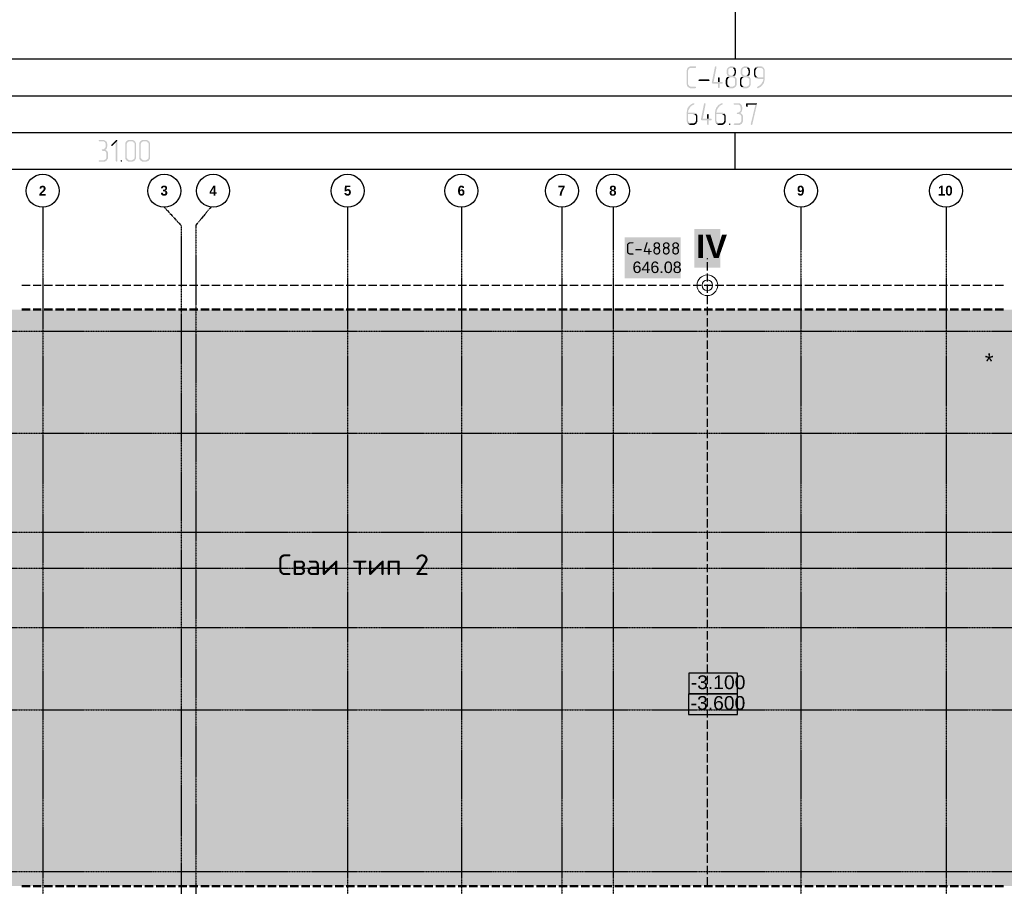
# Model space of a CAD drawing. Header units: millimetres. Extents: x -93479 to 1057970, y -66333 to 172656.
# Tile 18 of 256: x 135902 to 149281, y 9790 to 21574. Entities that reach past the tile are written whole.
import ezdxf

# ---------------------------------------------------------------- set-up
doc = ezdxf.new("R2010")
doc.units = ezdxf.units.MM
doc.linetypes.add('______5', pattern=[1100, 800, -100, 100, -100])
doc.linetypes.add('осевая', pattern=[50.8, 31.75, -6.35, 6.35, -6.35])
for name, color, linetype in [('PDF _Геометрия', 7, 'Continuous'), ('PDF _Общий01', 7, 'Continuous'), ('PDF _Полож. о картогр. знаках', 7, 'Continuous'), ('PDF _Сплошная заливка', 7, 'Continuous'), ('PDF _Текст', 7, 'Continuous')]:
    doc.layers.add(name, color=color, linetype=linetype)
doc.layers.add('PDF _Примечания', color=7, linetype='Continuous', true_color=0xececec)
doc.layers.add('PDF _Фундамент глуб. заложения', color=7, linetype='Continuous', true_color=0x646464)
doc.layers.add('Оси', color=40, linetype='______5', lineweight=18)
doc.styles.add('MtXpl_Century Gothic', font='GOTHICB.TTF', dxfattribs={"height": 0.2})
doc.styles.add('PDF Arial', font='arial.ttf')
doc.styles.add('PDF Arial Bold', font='arialbd.ttf')
doc.styles.add('PDF ISOCPEUR', font='isocpeur.ttf')

# ---------------------------------------------------------------- blocks, each defined once
blk = doc.blocks.new('геология 1')
at = {"layer": 'PDF _Сплошная заливка', "transparency": 33554559}
for points in [[(7.7484, -21.7836), (7.7201, -21.7836), (7.7167, -21.7853), (7.7151, -21.787), (7.7117, -21.7886), (7.7084, -21.7903), (7.7067, -21.7936), (7.7051, -21.7953), (7.7034, -21.7986), (7.7034, -21.802), (7.7017, -21.8053), (7.7017, -21.8786), (7.7034, -21.882), (7.7034, -21.8853), (7.7051, -21.8886), (7.7067, -21.8903), (7.7084, -21.8936), (7.7117, -21.8953), (7.7151, -21.897), (7.7167, -21.8986), (7.7201, -21.9003), (7.7484, -21.9003), (7.7501, -21.8986), (7.7517, -21.8986), (7.7517, -21.8936), (7.7484, -21.892), (7.7234, -21.892), (7.7201, -21.8903), (7.7167, -21.8886), (7.7151, -21.887), (7.7134, -21.8836), (7.7117, -21.882), (7.7101, -21.8786), (7.7101, -21.8053), (7.7117, -21.802), (7.7134, -21.7986), (7.7151, -21.7953), (7.7184, -21.7936), (7.7201, -21.792), (7.7484, -21.792), (7.7517, -21.7903), (7.7517, -21.7836)], [(7.8584, -21.7836), (7.8551, -21.7836), (7.8534, -21.787), (7.8367, -21.8703), (7.8384, -21.8736), (7.8417, -21.8753), (7.8701, -21.8753), (7.8701, -21.897), (7.8717, -21.8986), (7.8751, -21.9003), (7.8767, -21.8986), (7.8784, -21.897), (7.8784, -21.8753), (7.8917, -21.8753), (7.8951, -21.8736), (7.8951, -21.8686), (7.8917, -21.867), (7.8467, -21.867), (7.8617, -21.7886), (7.8617, -21.787), (7.8601, -21.7836)], [(7.9417, -21.7836), (7.9351, -21.7836), (7.9317, -21.7853), (7.9284, -21.787), (7.9251, -21.7886), (7.9234, -21.7903), (7.9201, -21.7936), (7.9184, -21.7953), (7.9184, -21.7986), (7.9167, -21.802), (7.9167, -21.8236), (7.9184, -21.827), (7.9201, -21.8303), (7.9217, -21.8336), (7.9251, -21.8353), (7.9217, -21.8386), (7.9201, -21.8403), (7.9451, -21.842), (7.9484, -21.842), (7.9517, -21.8436), (7.9551, -21.8436), (7.9567, -21.847), (7.9601, -21.8486), (7.9617, -21.852), (7.9617, -21.8786), (7.9601, -21.882), (7.9601, -21.8853), (7.9567, -21.887), (7.9551, -21.8886), (7.9517, -21.8903), (7.9484, -21.892), (7.9367, -21.892), (7.9184, -21.8936), (7.9217, -21.8953), (7.9251, -21.897), (7.9267, -21.8986), (7.9301, -21.9003), (7.9517, -21.9003), (7.9551, -21.8986), (7.9584, -21.897), (7.9601, -21.8953), (7.9634, -21.8936), (7.9651, -21.8903), (7.9667, -21.887), (7.9684, -21.8853), (7.9701, -21.882), (7.9701, -21.852), (7.9684, -21.8486), (7.9667, -21.8453), (7.9651, -21.842), (7.9617, -21.8403), (7.9601, -21.8386), (7.9567, -21.8353), (7.9601, -21.8336), (7.9384, -21.8336), (7.9351, -21.832), (7.9317, -21.8303), (7.9301, -21.8286), (7.9267, -21.8253), (7.9251, -21.8236), (7.9251, -21.802), (7.9267, -21.7986), (7.9301, -21.7953), (7.9317, -21.7936), (7.9351, -21.792), (7.9417, -21.792), (7.9584, -21.7903), (7.9567, -21.7886), (7.9534, -21.7853), (7.9501, -21.7853), (7.9467, -21.7836), (7.9434, -21.7836)], [(7.9584, -21.7903), (7.9417, -21.792), (7.9484, -21.792), (7.9501, -21.7936), (7.9534, -21.7953), (7.9551, -21.7986), (7.9567, -21.802), (7.9567, -21.8053), (7.9584, -21.8086), (7.9584, -21.817), (7.9567, -21.8203), (7.9567, -21.8236), (7.9551, -21.8253), (7.9534, -21.8286), (7.9501, -21.8303), (7.9484, -21.832), (7.9451, -21.8336), (7.9417, -21.8336), (7.9601, -21.8336), (7.9617, -21.832), (7.9634, -21.8286), (7.9634, -21.827), (7.9651, -21.8236), (7.9651, -21.8203), (7.9667, -21.817), (7.9667, -21.8053), (7.9651, -21.802), (7.9651, -21.7986), (7.9634, -21.7953), (7.9617, -21.792)], [(8.0167, -21.7836), (8.0101, -21.7836), (8.0067, -21.7853), (8.0034, -21.787), (8.0001, -21.7886), (7.9984, -21.7903), (7.9951, -21.7936), (7.9934, -21.7953), (7.9934, -21.7986), (7.9917, -21.802), (7.9917, -21.8236), (7.9934, -21.827), (7.9951, -21.8303), (7.9967, -21.8336), (8.0001, -21.8353), (7.9967, -21.8386), (7.9951, -21.8403), (8.0201, -21.842), (8.0234, -21.842), (8.0267, -21.8436), (8.0301, -21.8436), (8.0317, -21.847), (8.0351, -21.8486), (8.0367, -21.852), (8.0367, -21.8786), (8.0351, -21.882), (8.0351, -21.8853), (8.0317, -21.887), (8.0301, -21.8886), (8.0267, -21.8903), (8.0234, -21.892), (8.0117, -21.892), (7.9934, -21.8936), (7.9967, -21.8953), (8.0001, -21.897), (8.0017, -21.8986), (8.0051, -21.9003), (8.0267, -21.9003), (8.0301, -21.8986), (8.0334, -21.897), (8.0351, -21.8953), (8.0384, -21.8936), (8.0401, -21.8903), (8.0417, -21.887), (8.0434, -21.8853), (8.0451, -21.882), (8.0451, -21.852), (8.0434, -21.8486), (8.0417, -21.8453), (8.0401, -21.842), (8.0367, -21.8403), (8.0351, -21.8386), (8.0317, -21.8353), (8.0351, -21.8336), (8.0134, -21.8336), (8.0101, -21.832), (8.0067, -21.8303), (8.0051, -21.8286), (8.0017, -21.8253), (8.0001, -21.8236), (8.0001, -21.802), (8.0017, -21.7986), (8.0051, -21.7953), (8.0067, -21.7936), (8.0101, -21.792), (8.0167, -21.792), (8.0334, -21.7903), (8.0317, -21.7886), (8.0284, -21.7853), (8.0251, -21.7853), (8.0217, -21.7836), (8.0184, -21.7836)], [(8.0334, -21.7903), (8.0167, -21.792), (8.0234, -21.792), (8.0251, -21.7936), (8.0284, -21.7953), (8.0301, -21.7986), (8.0317, -21.802), (8.0317, -21.8053), (8.0334, -21.8086), (8.0334, -21.817), (8.0317, -21.8203), (8.0317, -21.8236), (8.0301, -21.8253), (8.0284, -21.8286), (8.0251, -21.8303), (8.0234, -21.832), (8.0201, -21.8336), (8.0167, -21.8336), (8.0351, -21.8336), (8.0367, -21.832), (8.0384, -21.8286), (8.0384, -21.827), (8.0401, -21.8236), (8.0401, -21.8203), (8.0417, -21.817), (8.0417, -21.8053), (8.0401, -21.802), (8.0401, -21.7986), (8.0384, -21.7953), (8.0367, -21.792)], [(8.0684, -21.7903), (8.0667, -21.7936), (8.0651, -21.7953), (8.0634, -21.7986), (8.0617, -21.802), (8.0617, -21.8286), (8.0634, -21.832), (8.0634, -21.8353), (8.0651, -21.837), (8.0667, -21.8403), (8.0684, -21.842), (8.0867, -21.842), (8.0834, -21.842), (8.0801, -21.8403), (8.0767, -21.8386), (8.0751, -21.837), (8.0734, -21.8336), (8.0717, -21.832), (8.0701, -21.8286), (8.0701, -21.8053), (8.0717, -21.802), (8.0734, -21.7986), (8.0751, -21.7953), (8.0767, -21.7936), (8.0801, -21.792), (8.0951, -21.792)], [(8.0951, -21.7836), (8.0801, -21.7836), (8.0767, -21.7853), (8.0734, -21.787), (8.0717, -21.7886), (8.0684, -21.7903), (8.0951, -21.792), (8.1017, -21.792), (8.1051, -21.7936), (8.1067, -21.7953), (8.1101, -21.7986), (8.1117, -21.802), (8.1117, -21.842), (8.0684, -21.842), (8.0717, -21.8453), (8.0751, -21.847), (8.0767, -21.8486), (8.0801, -21.8486), (8.0834, -21.8503), (8.1117, -21.8503), (8.1117, -21.857), (8.1101, -21.8603), (8.1101, -21.862), (8.1084, -21.8653), (8.1067, -21.8686), (8.1051, -21.8703), (8.1051, -21.8736), (8.1017, -21.8753), (8.1001, -21.8786), (8.0984, -21.8803), (8.0951, -21.8836), (8.0934, -21.8853), (8.0901, -21.887), (8.0867, -21.8886), (8.0851, -21.8903), (8.0817, -21.892), (8.0784, -21.8936), (8.0784, -21.8953), (8.0801, -21.8986), (8.0817, -21.9003), (8.0851, -21.9003), (8.0867, -21.8986), (8.0901, -21.897), (8.0934, -21.8953), (8.0967, -21.8936), (8.0984, -21.892), (8.1017, -21.8886), (8.1034, -21.887), (8.1067, -21.8853), (8.1084, -21.882), (8.1101, -21.8786), (8.1117, -21.877), (8.1134, -21.8753), (8.1151, -21.872), (8.1167, -21.8686), (8.1167, -21.8653), (8.1184, -21.862), (8.1184, -21.8586), (8.1201, -21.8553), (8.1201, -21.802), (8.1184, -21.7986), (8.1167, -21.7953), (8.1151, -21.792), (8.1134, -21.7903), (8.1101, -21.7886), (8.1084, -21.7853), (8.1051, -21.7853), (8.1017, -21.7836), (8.0984, -21.7836)], [(7.8751, -21.842), (7.8717, -21.842), (7.8701, -21.8453), (7.8701, -21.867), (7.8467, -21.867), (7.8784, -21.867), (7.8784, -21.8453), (7.8767, -21.842)], [(7.9201, -21.8403), (7.9167, -21.842), (7.9151, -21.8453), (7.9134, -21.8486), (7.9134, -21.852), (7.9117, -21.8553), (7.9117, -21.8586), (7.9117, -21.8786), (7.9134, -21.882), (7.9134, -21.8853), (7.9151, -21.8886), (7.9167, -21.8903), (7.9184, -21.8936), (7.9367, -21.892), (7.9334, -21.892), (7.9301, -21.8903), (7.9267, -21.8886), (7.9251, -21.887), (7.9234, -21.8836), (7.9217, -21.882), (7.9201, -21.8786), (7.9201, -21.8553), (7.9217, -21.852), (7.9234, -21.8486), (7.9251, -21.847), (7.9284, -21.8436), (7.9301, -21.842), (7.9451, -21.842)], [(7.9951, -21.8403), (7.9917, -21.842), (7.9901, -21.8453), (7.9884, -21.8486), (7.9884, -21.852), (7.9867, -21.8553), (7.9867, -21.8586), (7.9867, -21.8786), (7.9884, -21.882), (7.9884, -21.8853), (7.9901, -21.8886), (7.9917, -21.8903), (7.9934, -21.8936), (8.0117, -21.892), (8.0084, -21.892), (8.0051, -21.8903), (8.0017, -21.8886), (8.0001, -21.887), (7.9984, -21.8836), (7.9967, -21.882), (7.9951, -21.8786), (7.9951, -21.8553), (7.9967, -21.852), (7.9984, -21.8486), (8.0001, -21.847), (8.0034, -21.8436), (8.0051, -21.842), (8.0201, -21.842)], [(7.8201, -21.862), (7.8234, -21.862), (7.8251, -21.8586), (7.8234, -21.8553), (7.8217, -21.8536), (7.7701, -21.8536), (7.7667, -21.8553), (7.7651, -21.8586), (7.7667, -21.862)], [(7.7401, -21.9803), (7.7384, -21.9803), (7.7351, -21.982), (7.7317, -21.9836), (7.7284, -21.9853), (7.7267, -21.987), (7.7234, -21.9886), (7.7201, -21.9903), (7.7184, -21.992), (7.7167, -21.9953), (7.7134, -21.9986), (7.7117, -22.0003), (7.7101, -22.002), (7.7084, -22.0053), (7.7067, -22.0086), (7.7067, -22.012), (7.7051, -22.0153), (7.7034, -22.0186), (7.7034, -22.0253), (7.7017, -22.0286), (7.7017, -22.0753), (7.7034, -22.0786), (7.7034, -22.082), (7.7051, -22.0853), (7.7067, -22.087), (7.7084, -22.0903), (7.7267, -22.0886), (7.7234, -22.0886), (7.7201, -22.087), (7.7167, -22.0853), (7.7151, -22.0836), (7.7134, -22.0803), (7.7117, -22.0786), (7.7101, -22.0753), (7.7101, -22.0386), (7.7351, -22.0386), (7.7534, -22.037), (7.7501, -22.0353), (7.7484, -22.0336), (7.7451, -22.032), (7.7417, -22.0303), (7.7101, -22.0303), (7.7101, -22.027), (7.7117, -22.0236), (7.7117, -22.0186), (7.7134, -22.0153), (7.7151, -22.012), (7.7167, -22.0086), (7.7184, -22.007), (7.7201, -22.0036), (7.7217, -22.002), (7.7234, -21.9986), (7.7267, -21.997), (7.7284, -21.9936), (7.7317, -21.992), (7.7351, -21.9903), (7.7384, -21.9886), (7.7401, -21.9886), (7.7417, -21.987), (7.7434, -21.9853), (7.7434, -21.9803)], [(7.8001, -21.9803), (7.7967, -21.9803), (7.7951, -21.9836), (7.7784, -22.067), (7.7801, -22.0703), (7.7834, -22.072), (7.8117, -22.072), (7.8117, -22.0936), (7.8134, -22.0953), (7.8167, -22.097), (7.8184, -22.0953), (7.8201, -22.0936), (7.8201, -22.072), (7.8334, -22.072), (7.8367, -22.0703), (7.8367, -22.0653), (7.8334, -22.0636), (7.7884, -22.0636), (7.8034, -21.9853), (7.8034, -21.9836), (7.8017, -21.9803)], [(7.8917, -21.9803), (7.8901, -21.9803), (7.8867, -21.982), (7.8834, -21.9836), (7.8801, -21.9853), (7.8784, -21.987), (7.8751, -21.9886), (7.8717, -21.9903), (7.8701, -21.992), (7.8684, -21.9953), (7.8651, -21.9986), (7.8634, -22.0003), (7.8617, -22.002), (7.8601, -22.0053), (7.8584, -22.0086), (7.8584, -22.012), (7.8567, -22.0153), (7.8551, -22.0186), (7.8551, -22.0253), (7.8534, -22.0286), (7.8534, -22.0753), (7.8551, -22.0786), (7.8551, -22.082), (7.8567, -22.0853), (7.8584, -22.087), (7.8601, -22.0903), (7.8784, -22.0886), (7.8751, -22.0886), (7.8717, -22.087), (7.8684, -22.0853), (7.8667, -22.0836), (7.8651, -22.0803), (7.8634, -22.0786), (7.8617, -22.0753), (7.8617, -22.0386), (7.8867, -22.0386), (7.9051, -22.037), (7.9017, -22.0353), (7.9001, -22.0336), (7.8967, -22.032), (7.8934, -22.0303), (7.8617, -22.0303), (7.8617, -22.027), (7.8634, -22.0236), (7.8634, -22.0186), (7.8651, -22.0153), (7.8667, -22.012), (7.8684, -22.0086), (7.8701, -22.007), (7.8717, -22.0036), (7.8734, -22.002), (7.8751, -21.9986), (7.8784, -21.997), (7.8801, -21.9936), (7.8834, -21.992), (7.8867, -21.9903), (7.8901, -21.9886), (7.8917, -21.9886), (7.8934, -21.987), (7.8951, -21.9853), (7.8951, -21.9803)], [(7.9751, -21.9803), (7.9551, -21.9803), (7.9534, -21.9836), (7.9551, -21.987), (7.9584, -21.9886), (7.9817, -21.9886), (7.9834, -21.9903), (7.9867, -21.992), (7.9884, -21.9953), (7.9901, -21.9986), (7.9901, -22.002), (7.9917, -22.0053), (7.9917, -22.017), (7.9901, -22.0203), (7.9884, -22.022), (7.9867, -22.0253), (7.9834, -22.027), (7.9817, -22.0286), (7.9784, -22.0303), (7.9717, -22.0303), (7.9701, -22.0336), (7.9717, -22.037), (7.9751, -22.0386), (7.9817, -22.0386), (7.9851, -22.0403), (7.9884, -22.0403), (7.9901, -22.0436), (7.9934, -22.0453), (7.9934, -22.0486), (7.9951, -22.052), (7.9951, -22.0753), (7.9934, -22.0786), (7.9934, -22.082), (7.9901, -22.0836), (7.9884, -22.0853), (7.9851, -22.087), (7.9817, -22.0886), (7.9584, -22.0886), (7.9551, -22.0903), (7.9534, -22.0936), (7.9551, -22.0953), (7.9584, -22.097), (7.9851, -22.097), (7.9884, -22.0953), (7.9917, -22.0936), (7.9934, -22.092), (7.9967, -22.0903), (7.9984, -22.087), (8.0001, -22.0836), (8.0017, -22.082), (8.0034, -22.0786), (8.0034, -22.0486), (8.0017, -22.0453), (8.0001, -22.042), (7.9984, -22.0386), (7.9951, -22.037), (7.9934, -22.0353), (7.9901, -22.032), (7.9934, -22.0303), (7.9951, -22.0286), (7.9967, -22.0253), (7.9967, -22.0236), (7.9984, -22.0203), (7.9984, -22.017), (8.0001, -22.0136), (8.0001, -22.002), (7.9984, -21.9986), (7.9984, -21.9953), (7.9967, -21.992), (7.9951, -21.9886), (7.9917, -21.987), (7.9901, -21.9853), (7.9867, -21.982), (7.9834, -21.982), (7.9801, -21.9803), (7.9767, -21.9803)], [(8.0751, -21.9803), (8.0217, -21.9803), (8.0201, -21.9836), (8.0201, -21.997), (8.0217, -21.9986), (8.0251, -22.0003), (8.0267, -22.0003), (8.0284, -21.997), (8.0284, -21.9886), (8.0701, -21.9886), (8.0784, -21.9853), (8.0784, -21.9803)], [(8.0784, -21.9853), (8.0701, -21.9886), (8.0451, -22.092), (8.0451, -22.0936), (8.0467, -22.0953), (8.0484, -22.097), (8.0501, -22.097), (8.0517, -22.0953), (8.0534, -22.0936)], [(7.7534, -22.037), (7.7351, -22.0386), (7.7384, -22.0386), (7.7417, -22.0403), (7.7451, -22.0403), (7.7467, -22.0436), (7.7501, -22.0453), (7.7517, -22.0486), (7.7517, -22.0753), (7.7501, -22.0786), (7.7501, -22.082), (7.7467, -22.0836), (7.7451, -22.0853), (7.7417, -22.087), (7.7384, -22.0886), (7.7267, -22.0886), (7.7084, -22.0903), (7.7117, -22.092), (7.7151, -22.0936), (7.7167, -22.0953), (7.7201, -22.097), (7.7417, -22.097), (7.7451, -22.0953), (7.7484, -22.0936), (7.7501, -22.092), (7.7534, -22.0903), (7.7551, -22.087), (7.7567, -22.0836), (7.7584, -22.082), (7.7601, -22.0786), (7.7601, -22.0486), (7.7584, -22.0453), (7.7567, -22.042), (7.7551, -22.0403)], [(7.8167, -22.0386), (7.8134, -22.0386), (7.8117, -22.042), (7.8117, -22.0636), (7.7884, -22.0636), (7.8201, -22.0636), (7.8201, -22.042), (7.8184, -22.0386)], [(7.9051, -22.037), (7.8867, -22.0386), (7.8901, -22.0386), (7.8934, -22.0403), (7.8967, -22.0403), (7.8984, -22.0436), (7.9017, -22.0453), (7.9034, -22.0486), (7.9034, -22.0753), (7.9017, -22.0786), (7.9017, -22.082), (7.8984, -22.0836), (7.8967, -22.0853), (7.8934, -22.087), (7.8901, -22.0886), (7.8784, -22.0886), (7.8601, -22.0903), (7.8634, -22.092), (7.8667, -22.0936), (7.8684, -22.0953), (7.8717, -22.097), (7.8934, -22.097), (7.8967, -22.0953), (7.9001, -22.0936), (7.9017, -22.092), (7.9051, -22.0903), (7.9067, -22.087), (7.9084, -22.0836), (7.9101, -22.082), (7.9117, -22.0786), (7.9117, -22.0486), (7.9101, -22.0453), (7.9084, -22.042), (7.9067, -22.0403)], [(7.9334, -22.0886), (7.9301, -22.0903), (7.9284, -22.0936), (7.9301, -22.0953), (7.9334, -22.097), (7.9351, -22.0953), (7.9367, -22.0936), (7.9367, -22.0903)], [(4.5801, -22.177), (4.5601, -22.177), (4.5584, -22.1803), (4.5601, -22.1836), (4.5634, -22.1853), (4.5867, -22.1853), (4.5884, -22.187), (4.5917, -22.1886), (4.5934, -22.192), (4.5951, -22.1953), (4.5951, -22.1986), (4.5967, -22.202), (4.5967, -22.2136), (4.5951, -22.217), (4.5934, -22.2186), (4.5917, -22.222), (4.5884, -22.2236), (4.5867, -22.2253), (4.5834, -22.227), (4.5767, -22.227), (4.5751, -22.2303), (4.5767, -22.2336), (4.5801, -22.2353), (4.5867, -22.2353), (4.5901, -22.237), (4.5934, -22.237), (4.5951, -22.2403), (4.5984, -22.242), (4.5984, -22.2453), (4.6001, -22.2486), (4.6001, -22.272), (4.5984, -22.2753), (4.5984, -22.2786), (4.5951, -22.2803), (4.5934, -22.282), (4.5901, -22.2836), (4.5867, -22.2853), (4.5634, -22.2853), (4.5601, -22.287), (4.5584, -22.2903), (4.5601, -22.292), (4.5634, -22.2936), (4.5901, -22.2936), (4.5934, -22.292), (4.5967, -22.2903), (4.5984, -22.2886), (4.6017, -22.287), (4.6034, -22.2836), (4.6051, -22.2803), (4.6067, -22.2786), (4.6084, -22.2753), (4.6084, -22.2453), (4.6067, -22.242), (4.6051, -22.2386), (4.6034, -22.2353), (4.6001, -22.2336), (4.5984, -22.232), (4.5951, -22.2286), (4.5984, -22.227), (4.6001, -22.2253), (4.6017, -22.222), (4.6017, -22.2203), (4.6034, -22.217), (4.6034, -22.2136), (4.6051, -22.2103), (4.6051, -22.1986), (4.6034, -22.1953), (4.6034, -22.192), (4.6017, -22.1886), (4.6001, -22.1853), (4.5967, -22.1836), (4.5951, -22.182), (4.5917, -22.1786), (4.5884, -22.1786), (4.5851, -22.177), (4.5817, -22.177)], [(4.6551, -22.177), (4.6517, -22.177), (4.6267, -22.202), (4.6251, -22.2053), (4.6267, -22.2086), (4.6301, -22.2103), (4.6317, -22.2086), (4.6501, -22.1903), (4.6584, -22.1803), (4.6567, -22.177)], [(4.6584, -22.1803), (4.6501, -22.1903), (4.6501, -22.2903), (4.6517, -22.292), (4.6551, -22.2936), (4.6567, -22.292), (4.6584, -22.2903)], [(4.7334, -22.177), (4.7184, -22.177), (4.7151, -22.1786), (4.7117, -22.1803), (4.7101, -22.182), (4.7067, -22.1836), (4.7051, -22.187), (4.7034, -22.1886), (4.7017, -22.192), (4.7001, -22.1953), (4.7001, -22.272), (4.7017, -22.2753), (4.7017, -22.2786), (4.7034, -22.282), (4.7051, -22.2836), (4.7067, -22.287), (4.7101, -22.2886), (4.7134, -22.2903), (4.7151, -22.292), (4.7184, -22.2936), (4.7367, -22.2936), (4.7401, -22.292), (4.7434, -22.292), (4.7467, -22.2903), (4.7484, -22.2886), (4.7517, -22.287), (4.7251, -22.2853), (4.7217, -22.2853), (4.7184, -22.2836), (4.7151, -22.282), (4.7134, -22.2803), (4.7117, -22.277), (4.7101, -22.2753), (4.7084, -22.272), (4.7084, -22.1986), (4.7101, -22.1953), (4.7117, -22.192), (4.7134, -22.1886), (4.7167, -22.187), (4.7184, -22.1853), (4.7334, -22.1853), (4.7517, -22.1836), (4.7484, -22.182), (4.7467, -22.1786), (4.7434, -22.1786), (4.7401, -22.177), (4.7367, -22.177)], [(4.7517, -22.1836), (4.7334, -22.1853), (4.7401, -22.1853), (4.7434, -22.187), (4.7451, -22.1903), (4.7484, -22.192), (4.7501, -22.1953), (4.7501, -22.272), (4.7484, -22.2753), (4.7484, -22.2786), (4.7451, -22.2803), (4.7434, -22.282), (4.7401, -22.2836), (4.7367, -22.2853), (4.7251, -22.2853), (4.7517, -22.287), (4.7534, -22.2836), (4.7551, -22.2803), (4.7567, -22.2786), (4.7584, -22.2753), (4.7584, -22.1953), (4.7567, -22.192), (4.7551, -22.1886), (4.7534, -22.1853)], [(4.8084, -22.177), (4.7934, -22.177), (4.7901, -22.1786), (4.7867, -22.1803), (4.7851, -22.182), (4.7817, -22.1836), (4.7801, -22.187), (4.7784, -22.1886), (4.7767, -22.192), (4.7751, -22.1953), (4.7751, -22.272), (4.7767, -22.2753), (4.7767, -22.2786), (4.7784, -22.282), (4.7801, -22.2836), (4.7817, -22.287), (4.7851, -22.2886), (4.7884, -22.2903), (4.7901, -22.292), (4.7934, -22.2936), (4.8117, -22.2936), (4.8151, -22.292), (4.8184, -22.292), (4.8217, -22.2903), (4.8234, -22.2886), (4.8267, -22.287), (4.8001, -22.2853), (4.7967, -22.2853), (4.7934, -22.2836), (4.7901, -22.282), (4.7884, -22.2803), (4.7867, -22.277), (4.7851, -22.2753), (4.7834, -22.272), (4.7834, -22.1986), (4.7851, -22.1953), (4.7867, -22.192), (4.7884, -22.1886), (4.7917, -22.187), (4.7934, -22.1853), (4.8084, -22.1853), (4.8267, -22.1836), (4.8234, -22.182), (4.8217, -22.1786), (4.8184, -22.1786), (4.8151, -22.177), (4.8117, -22.177)], [(4.8267, -22.1836), (4.8084, -22.1853), (4.8151, -22.1853), (4.8184, -22.187), (4.8201, -22.1903), (4.8234, -22.192), (4.8251, -22.1953), (4.8251, -22.272), (4.8234, -22.2753), (4.8234, -22.2786), (4.8201, -22.2803), (4.8184, -22.282), (4.8151, -22.2836), (4.8117, -22.2853), (4.8001, -22.2853), (4.8267, -22.287), (4.8284, -22.2836), (4.8301, -22.2803), (4.8317, -22.2786), (4.8334, -22.2753), (4.8334, -22.1953), (4.8317, -22.192), (4.8301, -22.1886), (4.8284, -22.1853)], [(4.6801, -22.2853), (4.6767, -22.287), (4.6751, -22.2903), (4.6767, -22.292), (4.6801, -22.2936), (4.6817, -22.292), (4.6834, -22.2903), (4.6834, -22.287)]]:
    blk.add_hatch(color=256, dxfattribs=at).paths.add_polyline_path(points)
at = {"layer": 'PDF _Геометрия', "lineweight": 25}
for points in [[(7.9617, -21.3453), (7.9617, -21.7386)], [(-0.2466, -21.7436), (4.7917, -21.7436), (4.7934, -21.7436)], [(4.7917, -21.7436), (9.8317, -21.7436), (9.8334, -21.7436)], [(7.9617, -21.7436), (7.9634, -21.7436)], [(-0.2466, -21.9403), (4.7917, -21.9403), (4.7934, -21.9403)], [(4.7917, -21.9403), (9.8317, -21.9403), (9.8334, -21.9403)], [(-0.2466, -22.137), (4.7917, -22.137), (4.7934, -22.137)], [(4.7917, -22.137), (9.8317, -22.137), (9.8334, -22.137)], [(7.9617, -22.3336), (7.9617, -22.137), (7.9634, -22.137)], [(-0.2466, -22.3336), (4.7917, -22.3336), (4.7934, -22.3336)], [(4.7917, -22.3336), (9.8317, -22.3336), (9.8334, -22.3336)]]:
    blk.add_lwpolyline(points, dxfattribs=at)
blk = doc.blocks.new('скважины')
at = {"layer": 'PDF _Общий01', "lineweight": 25}
for points in [[(13.7776, 11.4935), (14.2421, 11.4935), (14.2421, 11.6903), (13.7776, 11.6903)], [(13.7772, 11.2966), (14.2421, 11.2966), (14.2421, 11.4935), (13.7772, 11.4935)]]:
    blk.add_lwpolyline(points, close=True, dxfattribs=at)
at = {"layer": 'PDF _Общий01', "color": 7, "lineweight": 25, "true_color": 0xffffff, "transparency": 33554559}
blk.add_solid([(13.7657, 11.4817), (14.2539, 11.4817), (13.7657, 11.7022), (14.2539, 11.7022)], dxfattribs=at)
at = {"layer": 'PDF _Общий01', "color": 7, "lineweight": 13, "true_color": 0xffffff, "transparency": 33554559}
blk.add_solid([(13.7659, 11.2848), (14.2534, 11.2848), (13.7659, 11.5053), (14.2534, 11.5053)], dxfattribs=at)
at = {"layer": 'PDF _Полож. о картогр. знаках', "lineweight": 25}
for points in [[(13.955, 15.626), (13.955, 15.6347)], [(13.955, 15.5197), (13.955, 15.5984)], [(13.955, 15.4134), (13.955, 15.4921)], [(7.4409, 15.379), (7.5197, 15.379)], [(7.5472, 15.379), (7.626, 15.379)], [(7.6535, 15.379), (7.7323, 15.379)], [(7.7598, 15.379), (7.8386, 15.379)], [(7.8661, 15.379), (7.9449, 15.379)], [(7.9724, 15.379), (8.0512, 15.379)], [(8.0787, 15.379), (8.1575, 15.379)], [(8.185, 15.379), (8.2638, 15.379)], [(8.2913, 15.379), (8.3701, 15.379)], [(8.3976, 15.379), (8.4764, 15.379)], [(8.5039, 15.379), (8.5827, 15.379)], [(8.6102, 15.379), (8.689, 15.379)], [(8.7165, 15.379), (8.7953, 15.379)], [(8.8228, 15.379), (8.9016, 15.379)], [(8.9291, 15.379), (9.0079, 15.379)], [(9.0354, 15.379), (9.1142, 15.379)], [(9.1417, 15.379), (9.2205, 15.379)], [(9.248, 15.379), (9.3268, 15.379)], [(9.3543, 15.379), (9.4331, 15.379)], [(9.4606, 15.379), (9.5394, 15.379)], [(9.5669, 15.379), (9.6457, 15.379)], [(9.6732, 15.379), (9.752, 15.379)], [(9.7795, 15.379), (9.8583, 15.379)], [(9.8858, 15.379), (9.9646, 15.379)], [(9.9921, 15.379), (10.0709, 15.379)], [(10.0984, 15.379), (10.1772, 15.379)], [(10.2047, 15.379), (10.2835, 15.379)], [(10.311, 15.379), (10.3898, 15.379)], [(10.4173, 15.379), (10.4961, 15.379)], [(10.5236, 15.379), (10.6024, 15.379)], [(10.6299, 15.379), (10.7087, 15.379)], [(10.7362, 15.379), (10.815, 15.379)], [(10.8425, 15.379), (10.9213, 15.379)], [(10.9488, 15.379), (11.0276, 15.379)], [(11.0551, 15.379), (11.1339, 15.379)], [(11.1614, 15.379), (11.2402, 15.379)], [(11.2677, 15.379), (11.3465, 15.379)], [(11.374, 15.379), (11.4528, 15.379)], [(11.4803, 15.379), (11.5591, 15.379)], [(11.5866, 15.379), (11.6654, 15.379)], [(11.6929, 15.379), (11.7717, 15.379)], [(11.7992, 15.379), (11.878, 15.379)], [(11.9055, 15.379), (11.9843, 15.379)], [(12.0118, 15.379), (12.0906, 15.379)], [(12.1181, 15.379), (12.1969, 15.379)], [(12.2244, 15.379), (12.3031, 15.379)], [(12.3307, 15.379), (12.4094, 15.379)], [(12.437, 15.379), (12.5157, 15.379)], [(12.5433, 15.379), (12.622, 15.379)], [(12.6496, 15.379), (12.7283, 15.379)], [(12.7559, 15.379), (12.8346, 15.379)], [(12.8622, 15.379), (12.9409, 15.379)], [(12.9685, 15.379), (13.0472, 15.379)], [(13.0748, 15.379), (13.1535, 15.379)], [(13.1811, 15.379), (13.2598, 15.379)], [(13.2874, 15.379), (13.3661, 15.379)], [(13.3937, 15.379), (13.4724, 15.379)], [(13.5, 15.379), (13.5787, 15.379)], [(13.6063, 15.379), (13.685, 15.379)], [(13.7126, 15.379), (13.7913, 15.379)], [(13.8189, 15.379), (13.8976, 15.379)], [(13.9252, 15.379), (14.0039, 15.379)], [(13.955, 15.3071), (13.955, 15.3858)], [(14.0315, 15.379), (14.1102, 15.379)], [(14.1378, 15.379), (14.2165, 15.379)], [(14.2441, 15.379), (14.3228, 15.379)], [(14.3504, 15.379), (14.4291, 15.379)], [(14.4567, 15.379), (14.5354, 15.379)], [(14.563, 15.379), (14.6417, 15.379)], [(14.6693, 15.379), (14.748, 15.379)], [(14.7756, 15.379), (14.8543, 15.379)], [(14.8819, 15.379), (14.9606, 15.379)], [(14.9882, 15.379), (15.0669, 15.379)], [(15.0945, 15.379), (15.1732, 15.379)], [(15.2008, 15.379), (15.2795, 15.379)], [(15.3071, 15.379), (15.3858, 15.379)], [(15.4134, 15.379), (15.4921, 15.379)], [(15.5197, 15.379), (15.5984, 15.379)], [(15.626, 15.379), (15.7047, 15.379)], [(15.7323, 15.379), (15.811, 15.379)], [(15.8386, 15.379), (15.9173, 15.379)], [(15.9449, 15.379), (16.0236, 15.379)], [(16.0512, 15.379), (16.1299, 15.379)], [(16.1575, 15.379), (16.2362, 15.379)], [(16.2638, 15.379), (16.3425, 15.379)], [(16.3701, 15.379), (16.4488, 15.379)], [(16.4764, 15.379), (16.5551, 15.379)], [(16.5827, 15.379), (16.6614, 15.379)], [(16.689, 15.379), (16.7677, 15.379)], [(13.955, 15.2008), (13.955, 15.2795)], [(13.955, 15.0945), (13.955, 15.1732)], [(13.955, 14.9882), (13.955, 15.0669)], [(13.955, 14.8819), (13.955, 14.9606)], [(13.955, 14.7756), (13.955, 14.8543)], [(13.955, 14.6693), (13.955, 14.748)], [(13.955, 14.563), (13.955, 14.6417)], [(13.955, 14.4567), (13.955, 14.5354)], [(13.955, 14.3504), (13.955, 14.4291)], [(13.955, 14.2441), (13.955, 14.3228)], [(13.955, 14.1378), (13.955, 14.2165)], [(13.955, 14.0315), (13.955, 14.1102)], [(13.955, 13.9252), (13.955, 14.0039)], [(13.955, 13.8189), (13.955, 13.8976)], [(13.955, 13.7126), (13.955, 13.7913)], [(13.955, 13.6063), (13.955, 13.685)], [(13.955, 13.5), (13.955, 13.5787)], [(13.955, 13.3937), (13.955, 13.4724)], [(13.955, 13.2874), (13.955, 13.3661)], [(13.955, 13.1811), (13.955, 13.2598)], [(13.955, 13.0748), (13.955, 13.1535)], [(13.955, 12.9685), (13.955, 13.0472)], [(13.955, 12.8622), (13.955, 12.9409)], [(13.955, 12.7559), (13.955, 12.8346)], [(13.955, 12.6496), (13.955, 12.7283)], [(13.955, 12.5433), (13.955, 12.622)], [(13.955, 12.437), (13.955, 12.5157)], [(13.955, 12.3307), (13.955, 12.4094)], [(13.955, 12.2244), (13.955, 12.3031)], [(13.955, 12.1181), (13.955, 12.1969)], [(13.955, 12.0118), (13.955, 12.0906)], [(13.955, 11.9055), (13.955, 11.9843)], [(13.955, 11.7992), (13.955, 11.878)], [(13.955, 11.6929), (13.955, 11.7717)], [(13.955, 11.5866), (13.955, 11.6654)], [(13.955, 11.4803), (13.955, 11.5591)], [(13.955, 11.374), (13.955, 11.4528)], [(13.955, 11.2677), (13.955, 11.3465)], [(13.955, 11.1614), (13.955, 11.2402)], [(13.955, 11.0551), (13.955, 11.1339)], [(13.955, 10.9488), (13.955, 11.0276)], [(13.955, 10.8425), (13.955, 10.9213)], [(13.955, 10.7362), (13.955, 10.815)], [(13.955, 10.6299), (13.955, 10.7087)], [(13.955, 10.5236), (13.955, 10.6024)], [(13.955, 10.4173), (13.955, 10.4961)], [(13.955, 10.311), (13.955, 10.3898)], [(13.955, 10.2047), (13.955, 10.2835)], [(13.955, 10.0984), (13.955, 10.1772)], [(13.955, 9.9921), (13.955, 10.0709)], [(13.955, 9.8858), (13.955, 9.9646)], [(13.955, 9.7795), (13.955, 9.8583)], [(13.955, 9.6732), (13.955, 9.752)]]:
    blk.add_lwpolyline(points, dxfattribs=at)
at = {"layer": 'PDF _Полож. о картогр. знаках', "lineweight": 13}
for radius in [0.0981, 0.0504, 0.0504]:
    blk.add_circle((13.955, 15.379), radius, dxfattribs=at)
at = {"layer": 'PDF _Полож. о картогр. знаках', "color": 7, "lineweight": 13, "true_color": 0xffffff, "transparency": 33554559}
for points in [[(13.8328, 15.5469), (14.0769, 15.5469), (13.8328, 15.9144), (14.0769, 15.9144)], [(13.1701, 15.446), (13.7016, 15.446), (13.1701, 15.8356), (13.7016, 15.8356)]]:
    blk.add_solid(points, dxfattribs=at)
at = {"layer": 'PDF _Полож. о картогр. знаках', "lineweight": 13, "transparency": 33554559}
blk.add_solid([(13.1819, 15.6466), (13.6896, 15.6466), (13.1819, 15.6345), (13.6896, 15.6345)], dxfattribs=at)
at = {"layer": 'PDF _Полож. о картогр. знаках', "lineweight": 25, "transparency": 33554559}
blk.add_solid([(13.955, 15.6298), (13.9501, 15.6347), (13.9599, 15.6347), (13.955, 15.6396)], dxfattribs=at)
at = {"layer": 'PDF _Полож. о картогр. знаках', "color": 7, "lineweight": 25, "true_color": 0xffffff, "transparency": 33554559}
blk.add_solid([(9.8534, 12.5318), (11.2904, 12.5318), (9.8534, 12.8992), (11.2904, 12.8992)], dxfattribs=at)
at = {"layer": 'PDF _Примечания', "color": 8, "lineweight": 35, "true_color": 0x777777, "transparency": 33554559}
blk.add_solid([(6.2144, 15.1472), (6.2144, 9.6669), (21.2696, 15.1472), (21.2696, 9.6669)], dxfattribs=at)
at = {"layer": 'PDF _Фундамент глуб. заложения', "lineweight": 50}
for points in [[(7.4409, 15.1472), (7.5197, 15.1472)], [(7.5472, 15.1472), (7.626, 15.1472)], [(7.6535, 15.1472), (7.7323, 15.1472)], [(7.7598, 15.1472), (7.8386, 15.1472)], [(7.8661, 15.1472), (7.9449, 15.1472)], [(7.9724, 15.1472), (8.0512, 15.1472)], [(8.0787, 15.1472), (8.1575, 15.1472)], [(8.185, 15.1472), (8.2638, 15.1472)], [(8.2913, 15.1472), (8.3701, 15.1472)], [(8.3976, 15.1472), (8.4764, 15.1472)], [(8.5039, 15.1472), (8.5827, 15.1472)], [(8.6102, 15.1472), (8.689, 15.1472)], [(8.7165, 15.1472), (8.7953, 15.1472)], [(8.8228, 15.1472), (8.9016, 15.1472)], [(8.9291, 15.1472), (9.0079, 15.1472)], [(9.0354, 15.1472), (9.1142, 15.1472)], [(9.1417, 15.1472), (9.2205, 15.1472)], [(9.248, 15.1472), (9.3268, 15.1472)], [(9.3543, 15.1472), (9.4331, 15.1472)], [(9.4606, 15.1472), (9.5394, 15.1472)], [(9.5669, 15.1472), (9.6457, 15.1472)], [(9.6732, 15.1472), (9.752, 15.1472)], [(9.7795, 15.1472), (9.8583, 15.1472)], [(9.8858, 15.1472), (9.9646, 15.1472)], [(9.9921, 15.1472), (10.0709, 15.1472)], [(10.0984, 15.1472), (10.1772, 15.1472)], [(10.2047, 15.1472), (10.2835, 15.1472)], [(10.311, 15.1472), (10.3898, 15.1472)], [(10.4173, 15.1472), (10.4961, 15.1472)], [(10.5236, 15.1472), (10.6024, 15.1472)], [(10.6299, 15.1472), (10.7087, 15.1472)], [(10.7362, 15.1472), (10.815, 15.1472)], [(10.8425, 15.1472), (10.9213, 15.1472)], [(10.9488, 15.1472), (11.0276, 15.1472)], [(11.0551, 15.1472), (11.1339, 15.1472)], [(11.1614, 15.1472), (11.2402, 15.1472)], [(11.2677, 15.1472), (11.3465, 15.1472)], [(11.374, 15.1472), (11.4528, 15.1472)], [(11.4803, 15.1472), (11.5591, 15.1472)], [(11.5866, 15.1472), (11.6654, 15.1472)], [(11.6929, 15.1472), (11.7717, 15.1472)], [(11.7992, 15.1472), (11.878, 15.1472)], [(11.9055, 15.1472), (11.9843, 15.1472)], [(12.0118, 15.1472), (12.0906, 15.1472)], [(12.1181, 15.1472), (12.1969, 15.1472)], [(12.2244, 15.1472), (12.3031, 15.1472)], [(12.3307, 15.1472), (12.4094, 15.1472)], [(12.437, 15.1472), (12.5157, 15.1472)], [(12.5433, 15.1472), (12.622, 15.1472)], [(12.6496, 15.1472), (12.7283, 15.1472)], [(12.7559, 15.1472), (12.8346, 15.1472)], [(12.8622, 15.1472), (12.9409, 15.1472)], [(12.9685, 15.1472), (13.0472, 15.1472)], [(13.0748, 15.1472), (13.1535, 15.1472)], [(13.1811, 15.1472), (13.2598, 15.1472)], [(13.2874, 15.1472), (13.3661, 15.1472)], [(13.3937, 15.1472), (13.4724, 15.1472)], [(13.5, 15.1472), (13.5787, 15.1472)], [(13.6063, 15.1472), (13.685, 15.1472)], [(13.7126, 15.1472), (13.7913, 15.1472)], [(13.8189, 15.1472), (13.8976, 15.1472)], [(13.9252, 15.1472), (14.0039, 15.1472)], [(14.0315, 15.1472), (14.1102, 15.1472)], [(14.1378, 15.1472), (14.2165, 15.1472)], [(14.2441, 15.1472), (14.3228, 15.1472)], [(14.3504, 15.1472), (14.4291, 15.1472)], [(14.4567, 15.1472), (14.5354, 15.1472)], [(14.563, 15.1472), (14.6417, 15.1472)], [(14.6693, 15.1472), (14.748, 15.1472)], [(14.7756, 15.1472), (14.8543, 15.1472)], [(14.8819, 15.1472), (14.9606, 15.1472)], [(14.9882, 15.1472), (15.0669, 15.1472)], [(15.0945, 15.1472), (15.1732, 15.1472)], [(15.2008, 15.1472), (15.2795, 15.1472)], [(15.3071, 15.1472), (15.3858, 15.1472)], [(15.4134, 15.1472), (15.4921, 15.1472)], [(15.5197, 15.1472), (15.5984, 15.1472)], [(15.626, 15.1472), (15.7047, 15.1472)], [(15.7323, 15.1472), (15.811, 15.1472)], [(15.8386, 15.1472), (15.9173, 15.1472)], [(15.9449, 15.1472), (16.0236, 15.1472)], [(16.0512, 15.1472), (16.1299, 15.1472)], [(16.1575, 15.1472), (16.2362, 15.1472)], [(16.2638, 15.1472), (16.3425, 15.1472)], [(16.3701, 15.1472), (16.4488, 15.1472)], [(16.4764, 15.1472), (16.5551, 15.1472)], [(16.5827, 15.1472), (16.6614, 15.1472)], [(16.689, 15.1472), (16.7677, 15.1472)], [(7.4409, 9.6669), (7.5197, 9.6669)], [(7.5472, 9.6669), (7.626, 9.6669)], [(7.6535, 9.6669), (7.7323, 9.6669)], [(7.7598, 9.6669), (7.8386, 9.6669)], [(7.8661, 9.6669), (7.9449, 9.6669)], [(7.9724, 9.6669), (8.0512, 9.6669)], [(8.0787, 9.6669), (8.1575, 9.6669)], [(8.185, 9.6669), (8.2638, 9.6669)], [(8.2913, 9.6669), (8.3701, 9.6669)], [(8.3976, 9.6669), (8.4764, 9.6669)], [(8.5039, 9.6669), (8.5827, 9.6669)], [(8.6102, 9.6669), (8.689, 9.6669)], [(8.7165, 9.6669), (8.7953, 9.6669)], [(8.8228, 9.6669), (8.9016, 9.6669)], [(8.9291, 9.6669), (9.0079, 9.6669)], [(9.0354, 9.6669), (9.1142, 9.6669)], [(9.1417, 9.6669), (9.2205, 9.6669)], [(9.248, 9.6669), (9.3268, 9.6669)], [(9.3543, 9.6669), (9.4331, 9.6669)], [(9.4606, 9.6669), (9.5394, 9.6669)], [(9.5669, 9.6669), (9.6457, 9.6669)], [(9.6732, 9.6669), (9.752, 9.6669)], [(9.7795, 9.6669), (9.8583, 9.6669)], [(9.8858, 9.6669), (9.9646, 9.6669)], [(9.9921, 9.6669), (10.0709, 9.6669)], [(10.0984, 9.6669), (10.1772, 9.6669)], [(10.2047, 9.6669), (10.2835, 9.6669)], [(10.311, 9.6669), (10.3898, 9.6669)], [(10.4173, 9.6669), (10.4961, 9.6669)], [(10.5236, 9.6669), (10.6024, 9.6669)], [(10.6299, 9.6669), (10.7087, 9.6669)], [(10.7362, 9.6669), (10.815, 9.6669)], [(10.8425, 9.6669), (10.9213, 9.6669)], [(10.9488, 9.6669), (11.0276, 9.6669)], [(11.0551, 9.6669), (11.1339, 9.6669)], [(11.1614, 9.6669), (11.2402, 9.6669)], [(11.2677, 9.6669), (11.3465, 9.6669)], [(11.374, 9.6669), (11.4528, 9.6669)], [(11.4803, 9.6669), (11.5591, 9.6669)], [(11.5866, 9.6669), (11.6654, 9.6669)], [(11.6929, 9.6669), (11.7717, 9.6669)], [(11.7992, 9.6669), (11.878, 9.6669)], [(11.9055, 9.6669), (11.9843, 9.6669)], [(12.0118, 9.6669), (12.0906, 9.6669)], [(12.1181, 9.6669), (12.1969, 9.6669)], [(12.2244, 9.6669), (12.3031, 9.6669)], [(12.3307, 9.6669), (12.4094, 9.6669)], [(12.437, 9.6669), (12.5157, 9.6669)], [(12.5433, 9.6669), (12.622, 9.6669)], [(12.6496, 9.6669), (12.7283, 9.6669)], [(12.7559, 9.6669), (12.8346, 9.6669)], [(12.8622, 9.6669), (12.9409, 9.6669)], [(12.9685, 9.6669), (13.0472, 9.6669)], [(13.0748, 9.6669), (13.1535, 9.6669)], [(13.1811, 9.6669), (13.2598, 9.6669)], [(13.2874, 9.6669), (13.3661, 9.6669)], [(13.3937, 9.6669), (13.4724, 9.6669)], [(13.5, 9.6669), (13.5787, 9.6669)], [(13.6063, 9.6669), (13.685, 9.6669)], [(13.7126, 9.6669), (13.7913, 9.6669)], [(13.8189, 9.6669), (13.8976, 9.6669)], [(13.9252, 9.6669), (14.0039, 9.6669)], [(14.0315, 9.6669), (14.1102, 9.6669)], [(14.1378, 9.6669), (14.2165, 9.6669)], [(14.2441, 9.6669), (14.3228, 9.6669)], [(14.3504, 9.6669), (14.4291, 9.6669)], [(14.4567, 9.6669), (14.5354, 9.6669)], [(14.563, 9.6669), (14.6417, 9.6669)], [(14.6693, 9.6669), (14.748, 9.6669)], [(14.7756, 9.6669), (14.8543, 9.6669)], [(14.8819, 9.6669), (14.9606, 9.6669)], [(14.9882, 9.6669), (15.0669, 9.6669)], [(15.0945, 9.6669), (15.1732, 9.6669)], [(15.2008, 9.6669), (15.2795, 9.6669)], [(15.3071, 9.6669), (15.3858, 9.6669)], [(15.4134, 9.6669), (15.4921, 9.6669)], [(15.5197, 9.6669), (15.5984, 9.6669)], [(15.626, 9.6669), (15.7047, 9.6669)], [(15.7323, 9.6669), (15.811, 9.6669)], [(15.8386, 9.6669), (15.9173, 9.6669)], [(15.9449, 9.6669), (16.0236, 9.6669)], [(16.0512, 9.6669), (16.1299, 9.6669)], [(16.1575, 9.6669), (16.2362, 9.6669)], [(16.2638, 9.6669), (16.3425, 9.6669)], [(16.3701, 9.6669), (16.4488, 9.6669)], [(16.4764, 9.6669), (16.5551, 9.6669)], [(16.5827, 9.6669), (16.6614, 9.6669)], [(16.689, 9.6669), (16.7677, 9.6669)]]:
    blk.add_lwpolyline(points, dxfattribs=at)
at = {"layer": 'PDF _Текст', "attachment_point": 7}
for s, insert, char_height, style in [('IV', (13.8486, 15.6379), 0.22327, 'PDF Arial Bold'), ('С-4888', (13.1819, 15.6702), 0.1181, 'PDF ISOCPEUR'), ('646.08', (13.2439, 15.4938), 0.1093, 'PDF Arial'), ('Сваи тип 2', (9.8731, 12.6236), 0.19683, 'PDF ISOCPEUR'), ('-3.100', (13.7972, 11.5368), 0.13116, 'PDF Arial')]:
    blk.add_mtext(s, dxfattribs=dict(at, insert=insert, char_height=char_height, style=style))
at = {"layer": 'PDF _Текст', "color": 204, "true_color": 0x821eb4, "insert": (16.5911, 14.5783), "char_height": 0.153, "attachment_point": 7, "style": 'PDF Arial'}
blk.add_mtext('*', dxfattribs=at)
at = {"layer": 'PDF _Текст', "insert": (13.7959, 11.34), "char_height": 0.1312, "width": 0.1312, "attachment_point": 7, "style": 'PDF Arial'}
blk.add_mtext('-3.600', dxfattribs=at)
blk = doc.blocks.new('оси')
at = {"color": 7, "linetype": 'ByBlock', "lineweight": -2}
for centre in [(8813, 651.4), (12503, 651.4), (13983, 651.4), (18063, 651.4), (21513, 651.4), (24563, 651.4), (26113, 651.4), (31813, 651.4), (36213, 651.4)]:
    blk.add_circle(centre, 500, dxfattribs=at)
at = {"layer": 'Оси', "color": 7, "linetype": 'осевая', "lineweight": 25, "transparency": 33554687}
for p, q in [((8813.5, 151.4), (8813.5, -36280.2)), ((12503, 151.4), (13013.5, -402.7)), ((13913, 151.4), (13463.5, -390)), ((18063.5, 151.4), (18063.5, -36280.2)), ((21513.5, 151.4), (21513.5, -36280.2)), ((24563.5, 151.4), (24563.5, -36280.2)), ((26113.5, 151.4), (26113.5, -36280.2)), ((31813.5, 151.4), (31813.5, -36280.2)), ((36213.5, 151.4), (36213.5, -36280.2)), ((13013.5, -402.7), (13013.5, -35828.6)), ((13463.5, -390), (13463.5, -35834.5)), ((-11815.1, -3606.9), (53620.6, -3606.9)), ((-11815.1, -6706.9), (53620.6, -6706.9)), ((-11815.1, -9706.9), (53620.6, -9706.9)), ((-11815.1, -10806.9), (53620.6, -10806.9)), ((-11815.1, -12606.9), (53620.6, -12606.9)), ((-11815.1, -15106.9), (53620.6, -15106.9)), ((-11815.1, -20006.9), (53620.6, -20006.9))]:
    blk.add_line(p, q, dxfattribs=at)
at = {"layer": 'Оси', "color": 7, "lineweight": 25, "transparency": 33554687, "style": 'MtXpl_Century Gothic'}
for s, p in [('2', (8700.1, 501.4)), ('3', (12387.1, 505.2)), ('4', (13867.7, 501.4)), ('5', (17950.8, 505.2)), ('6', (21398.4, 505.2)), ('7', (24439.5, 505.2)), ('8', (25996, 505.2)), ('9', (31693.9, 505.2)), ('10', (35967.2, 505.2))]:
    blk.add_text(s, height=300, dxfattribs=at).set_placement(p)

msp = doc.modelspace()

# ---------------------------------------------------------------- block references
at = {"color": 7}
for name, p, xscale, yscale, zscale in [('геология 1', (125390.7, 76297.3), 2541.29606099, 2541.29606099, 2541.29606099), ('оси', (132265.6, 18956.1), 0.4480000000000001, 0.4480000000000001, 0.4480000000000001), ('скважины', (125290.2, -4029.1), 1430, 1430, 1430)]:
    msp.add_blockref(name, p, dxfattribs=dict(at, xscale=xscale, yscale=yscale, zscale=zscale))

doc.saveas('drawing.dxf')
